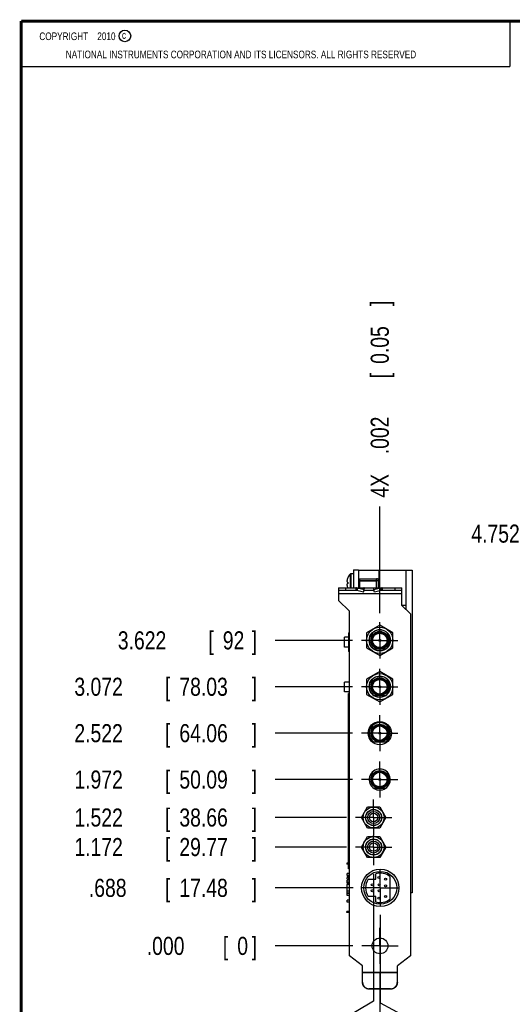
# Model space of a CAD drawing. Header units: inches. Extents: x 0.2 to 16.8, y 0.1 to 10.8.
# Tile 2 of 16: x 0.2 to 3.6, y 4 to 10.8. Entities that reach past the tile are written whole.
import ezdxf

# ---------------------------------------------------------------- set-up
doc = ezdxf.new("R2010")
doc.units = ezdxf.units.IN
doc.header["$LTSCALE"] = 0.935
doc.header["$MEASUREMENT"] = 0
doc.linetypes.add('CENTER', pattern=[0.6, 0.375, -0.075, 0.075, -0.075])
doc.layers.get('0').update_dxf_attribs({"linetype": 'CONTINUOUS'})
doc.layers.add('DEFAULT_1', color=7, linetype='CENTER')
doc.layers.add('DIMENSIONS', color=7, linetype='CONTINUOUS')
doc.styles.get("Standard").update_dxf_attribs({"font": 'txt', "width": 0.8})
doc.dimstyles.new('DIMSTYLE_1', dxfattribs={"dimtxt": 0.125, "dimasz": 0.18, "dimexe": 0.18, "dimexo": 0.0625, "dimgap": 0.09, "dimtad": 0, "dimtih": 1, "dimtoh": 1, "dimdec": 3, "dimlfac": 1.714286, "dimzin": 4, "dimdsep": 46, "dimtxsty": 'STANDARD', "dimblk": '_FILLED', "dimblk1": '_FILLED', "dimblk2": '_FILLED', "dimcen": 0.09, "dimadec": 0, "dimazin": 0, "dimtp": 0.01, "dimtm": 0.01, "dimtfac": 1, "dimtdec": 3, "dimtofl": 0, "dimtmove": 0, "dimatfit": 3, "dimldrblk": '_FILLED', "dimfxl": 1, "dimtolj": 1, "dimtzin": 4, "dimarcsym": 0})
doc.dimstyles.new('DIMSTYLE_2', dxfattribs={"dimtxt": 0.125, "dimasz": 0.18, "dimexe": 0.18, "dimexo": 0.0625, "dimgap": 0.09, "dimtad": 0, "dimtih": 1, "dimtoh": 1, "dimdec": 3, "dimlfac": 1.714286, "dimzin": 4, "dimdsep": 46, "dimtxsty": 'STANDARD', "dimblk": '_FILLED', "dimblk1": '_FILLED', "dimblk2": '_FILLED', "dimcen": 0.09, "dimadec": 0, "dimazin": 0, "dimtp": 0.01, "dimtm": 0.01, "dimtfac": 1, "dimtdec": 3, "dimtofl": 0, "dimtmove": 0, "dimatfit": 3, "dimldrblk": '_FILLED', "dimfxl": 1, "dimtolj": 1, "dimtzin": 4, "dimarcsym": 0})

# ---------------------------------------------------------------- blocks, each defined once
blk = doc.blocks.new('*D4')
at = {"layer": 'DIMENSIONS', "color": 2, "linetype": 'CONTINUOUS'}
blk.add_line((2.5424, 4.7651), (2.0049, 4.7651), dxfattribs=at)
at = {"layer": 'DIMENSIONS', "color": 2, "linetype": 'CONTINUOUS', "width": 0.8}
for s, p in [('[', (1.2424, 4.7026)), (']', (1.8424, 4.7026)), ('.688', (0.7174, 4.7026)), ('17.48', (1.3424, 4.7026))]:
    blk.add_text(s, height=0.125, dxfattribs=at).set_placement(p)
blk = doc.blocks.new('_FILLED')
at = {"color": 0, "linetype": 'BYBLOCK'}
blk.add_solid([(0, 0), (-1, 0.174), (-1, -0.174)], dxfattribs=at)
blk = doc.blocks.new('*D5')
at = {"layer": 'DIMENSIONS', "color": 2, "linetype": 'CONTINUOUS'}
blk.add_line((2.4963, 5.0474), (2.0049, 5.0474), dxfattribs=at)
at = {"layer": 'DIMENSIONS', "color": 2, "linetype": 'CONTINUOUS', "width": 0.8}
for s, p in [('1.172', (0.6174, 4.9849)), ('[', (1.2424, 4.9849)), ('29.77', (1.3424, 4.9849)), (']', (1.8424, 4.9849))]:
    blk.add_text(s, height=0.125, dxfattribs=at).set_placement(p)
blk = doc.blocks.new('*D6')
at = {"layer": 'DIMENSIONS', "color": 2, "linetype": 'CONTINUOUS'}
blk.add_line((2.4963, 5.2516), (2.0049, 5.2516), dxfattribs=at)
at = {"layer": 'DIMENSIONS', "color": 2, "linetype": 'CONTINUOUS', "width": 0.8}
for s, p in [('1.522', (0.6174, 5.1891)), ('[', (1.2424, 5.1891)), ('38.66', (1.3424, 5.1891)), (']', (1.8424, 5.1891))]:
    blk.add_text(s, height=0.125, dxfattribs=at).set_placement(p)
blk = doc.blocks.new('*D7')
at = {"layer": 'DIMENSIONS', "color": 2, "linetype": 'CONTINUOUS'}
blk.add_line((2.5389, 5.5141), (2.0049, 5.5141), dxfattribs=at)
at = {"layer": 'DIMENSIONS', "color": 2, "linetype": 'CONTINUOUS', "width": 0.8}
for s, p in [('[', (1.2424, 5.4516)), (']', (1.8424, 5.4516)), ('1.972', (0.6174, 5.4516)), ('50.09', (1.3424, 5.4516))]:
    blk.add_text(s, height=0.125, dxfattribs=at).set_placement(p)
blk = doc.blocks.new('*D8')
at = {"layer": 'DIMENSIONS', "color": 2, "linetype": 'CONTINUOUS'}
blk.add_line((2.5389, 5.8349), (2.0049, 5.8349), dxfattribs=at)
at = {"layer": 'DIMENSIONS', "color": 2, "linetype": 'CONTINUOUS', "width": 0.8}
for s, p in [('2.522', (0.6174, 5.7724)), ('[', (1.2424, 5.7724)), ('64.06', (1.3424, 5.7724)), (']', (1.8424, 5.7724))]:
    blk.add_text(s, height=0.125, dxfattribs=at).set_placement(p)
blk = doc.blocks.new('*D9')
at = {"layer": 'DIMENSIONS', "color": 2, "linetype": 'CONTINUOUS'}
blk.add_line((2.5389, 6.1558), (2.0049, 6.1558), dxfattribs=at)
at = {"layer": 'DIMENSIONS', "color": 2, "linetype": 'CONTINUOUS', "width": 0.8}
for s, p in [('3.072', (0.6174, 6.0933)), ('[', (1.2424, 6.0933)), ('78.03', (1.3424, 6.0933)), (']', (1.8424, 6.0933))]:
    blk.add_text(s, height=0.125, dxfattribs=at).set_placement(p)
blk = doc.blocks.new('*D10')
at = {"layer": 'DIMENSIONS', "color": 2, "linetype": 'CONTINUOUS'}
blk.add_line((2.5389, 6.4766), (2.0049, 6.4766), dxfattribs=at)
at = {"layer": 'DIMENSIONS', "color": 2, "linetype": 'CONTINUOUS', "width": 0.8}
for s, p in [('3.622', (0.9174, 6.4141)), ('[', (1.5424, 6.4141)), ('92', (1.6424, 6.4141)), (']', (1.8424, 6.4141))]:
    blk.add_text(s, height=0.125, dxfattribs=at).set_placement(p)
blk = doc.blocks.new('*D11')
at = {"layer": 'DIMENSIONS', "color": 2, "linetype": 'CONTINUOUS'}
blk.add_line((2.5401, 4.3638), (2.0049, 4.3638), dxfattribs=at)
at = {"layer": 'DIMENSIONS', "color": 2, "linetype": 'CONTINUOUS', "width": 0.8}
for s, p in [('.000', (1.1174, 4.3013)), ('[', (1.6424, 4.3013)), ('0', (1.7424, 4.3013)), (']', (1.8424, 4.3013))]:
    blk.add_text(s, height=0.125, dxfattribs=at).set_placement(p)
blk = doc.blocks.new('*D12')
at = {"layer": 'DIMENSIONS', "color": 2, "linetype": 'CONTINUOUS'}
for p, q in [((2.7299, 4.5775), (2.7299, 3.9698)), ((2.7299, 3.9698), (2.8998, 3.8777)), ((2.8998, 3.8777), (2.8998, 3.6276))]:
    blk.add_line(p, q, dxfattribs=at)
at = {"layer": 'DIMENSIONS', "color": 2, "linetype": 'CONTINUOUS', "width": 0.8}
for s, p in [(']', (2.9623, 3.4651)), ('0.1', (2.9623, 3.1651)), ('[', (2.9623, 3.0651)), ('.004', (2.9623, 2.5401))]:
    blk.add_text(s, height=0.125, rotation=90, dxfattribs=at).set_placement(p)
blk = doc.blocks.new('*D13')
at = {"layer": 'DIMENSIONS', "color": 2, "linetype": 'CONTINUOUS'}
for p, q in [((2.6839, 4.8599), (2.6839, 3.9819)), ((2.6839, 3.9819), (2.4311, 3.8308)), ((2.4311, 3.8308), (2.4311, 3.6276))]:
    blk.add_line(p, q, dxfattribs=at)
at = {"layer": 'DIMENSIONS', "color": 2, "linetype": 'CONTINUOUS', "width": 0.8}
for s, p in [(']', (2.4936, 3.4651)), ('1.91', (2.4936, 3.0651)), ('[', (2.4936, 2.9651)), ('.075', (2.4936, 2.4401)), ('2X -', (2.4936, 2.0401))]:
    blk.add_text(s, height=0.125, rotation=90, dxfattribs=at).set_placement(p)
blk = doc.blocks.new('*D14')
at = {"layer": 'DIMENSIONS', "color": 2, "linetype": 'CONTINUOUS'}
blk.add_line((2.7264, 6.6642), (2.7264, 7.4012), dxfattribs=at)
at = {"layer": 'DIMENSIONS', "color": 2, "linetype": 'CONTINUOUS', "width": 0.8}
for s, p in [(']', (2.7889, 8.7887)), ('0.05', (2.7889, 8.3887)), ('[', (2.7889, 8.2887)), ('.002', (2.7889, 7.7637)), ('4X ', (2.7889, 7.4637))]:
    blk.add_text(s, height=0.125, rotation=90, dxfattribs=at).set_placement(p)
blk = doc.blocks.new('*D15')
at = {"layer": 'DIMENSIONS', "color": 2, "linetype": 'CONTINUOUS'}
blk.add_line((2.7276, 4.1762), (2.7276, 3.6276), dxfattribs=at)
at = {"layer": 'DIMENSIONS', "color": 2, "linetype": 'CONTINUOUS', "width": 0.8}
for s, p in [(']', (2.7901, 3.4651)), ('0', (2.7901, 3.3651)), ('[', (2.7901, 3.2651)), ('.000', (2.7901, 2.7401))]:
    blk.add_text(s, height=0.125, rotation=90, dxfattribs=at).set_placement(p)
blk = doc.blocks.new('*D17')
at = {"layer": 'DIMENSIONS', "color": 2, "linetype": 'CONTINUOUS'}
for p, q in [((4.9715, 7.2149), (4.8461, 7.2149)), ((4.9715, 6.8389), (4.9715, 7.2149)), ((5.7716, 6.8389), (4.8465, 6.8389)), ((5.9774, 4.0666), (4.8465, 4.0666)), ((4.9715, 4.0666), (4.9715, 3.7066))]:
    blk.add_line(p, q, dxfattribs=at)
at = {"layer": 'DIMENSIONS', "color": 2, "linetype": 'CONTINUOUS', "xscale": 0.18, "yscale": 0.18, "zscale": 0.18}
for p, rotation in [((4.9715, 6.8389), 270), ((4.9715, 4.0666), 90)]:
    blk.add_blockref('_FILLED', p, dxfattribs=dict(at, rotation=rotation))
at = {"layer": 'DIMENSIONS', "color": 2, "linetype": 'CONTINUOUS', "width": 0.8}
for s, p in [('[', (3.9836, 7.1524)), (']', (4.6836, 7.1524)), ('4.752', (3.3586, 7.1524)), ('120.71', (4.0836, 7.1524))]:
    blk.add_text(s, height=0.125, dxfattribs=at).set_placement(p)

msp = doc.modelspace()

# ---------------------------------------------------------------- linework, layer by layer
at = {"color": 2, "linetype": 'CONTINUOUS'}
for p, q in [((0.25001, 10.7586), (3.62501, 10.7586)), ((0.25001, 10.7586), (0.25001, 10.4456)), ((3.62501, 10.7586), (3.62501, 10.4456)), ((0.25001, 10.4456), (3.62501, 10.4456))]:
    msp.add_line(p, q, dxfattribs=at)
at = {"color": 7, "linetype": 'CONTINUOUS'}
for p, q in [((2.54445, 6.96369), (2.54445, 6.83886)), ((2.54445, 6.96369), (2.58062, 6.96369)), ((2.58062, 6.96369), (2.58062, 6.83886)), ((2.58062, 6.96136), (2.94928, 6.96136)), ((2.72003, 6.96136), (2.72003, 6.83886)), ((2.90845, 6.68952), (2.90845, 6.96136)), ((2.94928, 6.96136), (2.94928, 4.73011)), ((2.50149, 6.8794), (2.50541, 6.8794)), ((2.54445, 6.93773), (2.52812, 6.93773)), ((2.58674, 6.90206), (2.58674, 6.88806)), ((2.58674, 6.90206), (2.70412, 6.90206)), ((2.58674, 6.88806), (2.70412, 6.88806)), ((2.58674, 6.88777), (2.58674, 6.83886)), ((2.71841, 6.88777), (2.58674, 6.88777)), ((2.71841, 6.83886), (2.71841, 6.88777)), ((2.44237, 6.83886), (2.44237, 6.75252)), ((2.44237, 6.83886), (2.87987, 6.83886)), ((2.5618, 6.82136), (2.44237, 6.82136)), ((2.50541, 6.86832), (2.50149, 6.86832)), ((2.5618, 6.83886), (2.5618, 6.82136)), ((2.57226, 6.83757), (2.56834, 6.82066)), ((2.61483, 6.80997), (2.56834, 6.82066)), ((2.61875, 6.82687), (2.57226, 6.83757)), ((2.61483, 6.80997), (2.61875, 6.82687)), ((2.68726, 6.82136), (2.61747, 6.82136)), ((2.61875, 6.82687), (2.61997, 6.83757)), ((2.68598, 6.82687), (2.68476, 6.83757)), ((2.73247, 6.83757), (2.68598, 6.82687)), ((2.6899, 6.80997), (2.68598, 6.82687)), ((2.7364, 6.82066), (2.6899, 6.80997)), ((2.73247, 6.83757), (2.7364, 6.82066)), ((2.74294, 6.83886), (2.74294, 6.82136)), ((2.87987, 6.82136), (2.74294, 6.82136)), ((2.87987, 6.71811), (2.87987, 6.83886)), ((2.51703, 6.67786), (2.44237, 6.75252)), ((2.51703, 4.29617), (2.51703, 6.67786)), ((2.87987, 6.71811), (2.9382, 6.65977)), ((2.90845, 6.71694), (2.88103, 6.71694)), ((2.9382, 6.65977), (2.9382, 4.29617)), ((2.72645, 6.58169), (2.63545, 6.52915)), ((2.81745, 6.52915), (2.72645, 6.58169)), ((2.48329, 6.42933), (2.48329, 6.49822)), ((2.51, 6.49822), (2.48329, 6.49822)), ((2.51, 6.52578), (2.51184, 6.52762)), ((2.51, 6.52578), (2.51, 6.40177)), ((2.51184, 6.52762), (2.51184, 6.39993)), ((2.51184, 6.52762), (2.51703, 6.52762)), ((2.63545, 6.52915), (2.63545, 6.42407)), ((2.81745, 6.42407), (2.81745, 6.52915)), ((2.51, 6.42933), (2.48329, 6.42933)), ((2.51, 6.40177), (2.51184, 6.39993)), ((2.63545, 6.42407), (2.72645, 6.37153)), ((2.76479, 6.41459), (2.68811, 6.41459)), ((2.72645, 6.37153), (2.81745, 6.42407)), ((2.51184, 6.39993), (2.51703, 6.39993)), ((2.72645, 6.26085), (2.63545, 6.20831)), ((2.63545, 6.20831), (2.63545, 6.10324)), ((2.81745, 6.20831), (2.72645, 6.26085)), ((2.81745, 6.10324), (2.81745, 6.20831)), ((2.48329, 6.11958), (2.48329, 6.18847)), ((2.51703, 6.18847), (2.48329, 6.18847)), ((2.51703, 6.11958), (2.48329, 6.11958)), ((2.51, 4.9353), (2.51, 6.10911)), ((2.51703, 6.10911), (2.51, 6.10911)), ((2.63545, 6.10324), (2.72645, 6.0507)), ((2.76479, 6.09375), (2.68811, 6.09375)), ((2.72645, 6.0507), (2.81745, 6.10324)), ((2.76479, 5.77292), (2.68811, 5.77292)), ((2.76479, 5.45209), (2.68811, 5.45209)), ((2.51703, 5.32161), (2.51645, 5.32161)), ((2.51645, 5.29827), (2.51645, 5.32161)), ((2.59967, 5.25161), (2.64177, 5.32452)), ((2.64177, 5.32452), (2.72596, 5.32452)), ((2.72596, 5.32452), (2.76806, 5.25161)), ((2.51703, 5.29827), (2.51645, 5.29827)), ((2.64177, 5.17869), (2.59967, 5.25161)), ((2.76806, 5.25161), (2.72596, 5.17869)), ((2.51703, 5.20494), (2.51645, 5.20494)), ((2.51645, 5.18161), (2.51645, 5.20494)), ((2.51703, 5.18161), (2.51645, 5.18161)), ((2.72596, 5.17869), (2.64177, 5.17869)), ((2.51703, 5.11744), (2.51645, 5.11744)), ((2.51645, 5.09411), (2.51645, 5.11744)), ((2.59967, 5.04744), (2.64177, 5.12036)), ((2.64177, 5.12036), (2.72596, 5.12036)), ((2.72596, 5.12036), (2.76806, 5.04744)), ((2.51703, 5.09411), (2.51645, 5.09411)), ((2.64177, 4.97452), (2.59967, 5.04744)), ((2.76806, 5.04744), (2.72596, 4.97452)), ((2.51703, 5.00077), (2.51645, 5.00077)), ((2.51645, 4.97744), (2.51645, 5.00077)), ((2.51703, 4.97744), (2.51645, 4.97744)), ((2.72596, 4.97452), (2.64177, 4.97452)), ((2.51703, 4.9353), (2.49943, 4.9353)), ((2.49943, 4.9353), (2.49943, 4.928)), ((2.51703, 4.928), (2.49943, 4.928)), ((2.51, 4.89651), (2.51, 4.928)), ((2.51703, 4.86457), (2.50012, 4.86457)), ((2.50012, 4.84998), (2.50012, 4.86457)), ((2.51703, 4.84998), (2.50012, 4.84998)), ((2.51703, 4.89651), (2.51, 4.89651)), ((2.51, 4.84998), (2.51, 4.81848)), ((2.51184, 4.84998), (2.51184, 4.81848)), ((2.7002, 4.8249), (2.7002, 4.86305)), ((2.79645, 4.84285), (2.79645, 4.68795)), ((2.51703, 4.81848), (2.50012, 4.81848)), ((2.50012, 4.8039), (2.50012, 4.81848)), ((2.51703, 4.8039), (2.50012, 4.8039)), ((2.51703, 4.78902), (2.50012, 4.78902)), ((2.50012, 4.72836), (2.50012, 4.78902)), ((2.51703, 4.78844), (2.50012, 4.78844)), ((2.50149, 4.82315), (2.50541, 4.82315)), ((2.51, 4.8039), (2.51, 4.78902)), ((2.51184, 4.8039), (2.51184, 4.78902)), ((2.647, 4.8249), (2.7002, 4.8249)), ((2.51703, 4.74236), (2.50012, 4.74236)), ((2.51703, 4.72836), (2.50012, 4.72836)), ((2.51703, 4.7269), (2.50012, 4.7269)), ((2.50012, 4.71232), (2.50012, 4.7269)), ((2.51703, 4.71232), (2.50012, 4.71232)), ((2.7002, 4.7059), (2.647, 4.7059)), ((2.7002, 4.66775), (2.7002, 4.7059)), ((2.94928, 4.73011), (2.9382, 4.73011)), ((2.51703, 4.68082), (2.50012, 4.68082)), ((2.50012, 4.66623), (2.50012, 4.68082)), ((2.51703, 4.66623), (2.50012, 4.66623)), ((2.51703, 4.6028), (2.49943, 4.6028)), ((2.49943, 4.5955), (2.49943, 4.6028)), ((2.51703, 4.5955), (2.49943, 4.5955)), ((2.60745, 4.22552), (2.51703, 4.29617)), ((2.9382, 4.29617), (2.84778, 4.22552)), ((2.60745, 4.11158), (2.60745, 4.22552)), ((2.84778, 4.11158), (2.84778, 4.22552)), ((2.80112, 4.06661), (2.65412, 4.06661)), ((2.80112, 4.06509), (2.65412, 4.06509))]:
    msp.add_line(p, q, dxfattribs=at)
at = {"color": 9, "linetype": 'CONTINUOUS'}
for p, q in [((2.52405, 6.83886), (2.52405, 6.93608)), ((2.52812, 6.83886), (2.52812, 6.93773)), ((2.58062, 6.90302), (2.72003, 6.90302)), ((2.70412, 6.88806), (2.70412, 6.90206)), ((2.70412, 6.83886), (2.70412, 6.88777)), ((2.48903, 6.83886), (2.48903, 6.82136)), ((2.57226, 6.83757), (2.61997, 6.83757)), ((2.73247, 6.83757), (2.68476, 6.83757)), ((2.8332, 6.82136), (2.8332, 6.83886)), ((2.87987, 6.79802), (2.44237, 6.79802)), ((2.60745, 4.18236), (2.84778, 4.18236)), ((2.60745, 4.18058), (2.84778, 4.18058)), ((2.65412, 4.06661), (2.65412, 4.06509)), ((2.80112, 4.06661), (2.80112, 4.06509))]:
    msp.add_line(p, q, dxfattribs=at)
at = {"color": 7, "linetype": 'CONTINUOUS', "const_width": 0.02}
for points in [[(0.25, 10.75859), (0.25, 0.25859)], [(16.75, 10.75859), (0.25, 10.75859)]]:
    msp.add_lwpolyline(points, dxfattribs=at)
at = {"color": 2, "linetype": 'CONTINUOUS'}
msp.add_circle((0.96593, 10.65619), 0.04027, dxfattribs=at)
at = {"color": 7, "linetype": 'CONTINUOUS'}
for centre, radius in [((2.72645, 6.47661), 0.09071), ((2.72645, 6.47661), 0.0735), ((2.72645, 6.47661), 0.06183), ((2.72645, 6.47661), 0.0525), ((2.72645, 6.47661), 0.007), ((2.72645, 6.47661), 0.00583), ((2.72645, 6.15577), 0.09071), ((2.72645, 6.15577), 0.0735), ((2.72645, 6.15577), 0.06183), ((2.72645, 6.15577), 0.0525), ((2.72645, 6.15577), 0.007), ((2.72645, 6.15577), 0.00583), ((2.72645, 5.83494), 0.08021), ((2.72645, 5.83494), 0.06183), ((2.72645, 5.83494), 0.0525), ((2.72645, 5.83494), 0.007), ((2.72645, 5.83494), 0.00583), ((2.72645, 5.51411), 0.06183), ((2.72645, 5.51411), 0.0525), ((2.72645, 5.51411), 0.007), ((2.72645, 5.51411), 0.00583), ((2.68387, 5.25161), 0.07233), ((2.68387, 5.25161), 0.05542), ((2.68387, 5.25161), 0.05425), ((2.68387, 5.25161), 0.04171), ((2.68387, 5.25161), 0.02917), ((2.68387, 5.04744), 0.07233), ((2.68387, 5.04744), 0.05542), ((2.68387, 5.04744), 0.05425), ((2.68387, 5.04744), 0.04171), ((2.68387, 5.04744), 0.02917), ((2.72995, 4.76511), 0.12921), ((2.72995, 4.7654), 0.11375), ((2.72062, 4.83657), 0.00729), ((2.67512, 4.78552), 0.00729), ((2.72266, 4.78552), 0.00729), ((2.7667, 4.82519), 0.00729), ((2.7667, 4.7794), 0.00729), ((2.67512, 4.74527), 0.00729), ((2.72062, 4.69423), 0.00729), ((2.72266, 4.74527), 0.00729), ((2.7667, 4.70561), 0.00729), ((2.72762, 4.36377), 0.05454)]:
    msp.add_circle(centre, radius, dxfattribs=at)
at = {"color": 9, "linetype": 'CONTINUOUS'}
for centre, radius in [((2.72645, 6.47661), 0.0595), ((2.72645, 6.47661), 0.05483), ((2.72645, 6.47661), 0.05017), ((2.72645, 6.15577), 0.0595), ((2.72645, 6.15577), 0.05483), ((2.72645, 6.15577), 0.05017), ((2.72645, 5.83494), 0.0595), ((2.72645, 5.83494), 0.05483), ((2.72645, 5.83494), 0.05017), ((2.72645, 5.51411), 0.0595), ((2.72645, 5.51411), 0.05483), ((2.72645, 5.51411), 0.05017)]:
    msp.add_circle(centre, radius, dxfattribs=at)
at = {"color": 7, "linetype": 'CONTINUOUS'}
for centre, radius, start, end in [((2.58462, 6.87386), 0.08666, 156.070796, 163.577367), ((2.58462, 6.87386), 0.08684, 134.229757, 155.808942), ((2.52812, 6.9319), 0.00583, 90, 134.229757), ((2.70412, 6.88777), 0.01429, 0, 90), ((2.70412, 6.88777), 0.000292, 0, 90), ((2.58462, 6.87386), 0.08666, 196.422633, 203.820422), ((2.72645, 6.47661), 0.07292, 301.723034, 238.276966), ((2.72645, 6.15577), 0.07292, 301.723034, 238.276966), ((2.72645, 5.83494), 0.07292, 301.723034, 238.276966), ((2.72645, 5.51411), 0.07292, 301.723034, 238.276966), ((2.72645, 5.51411), 0.07292, 238.286255, 301.713745), ((2.58462, 4.81761), 0.08666, 158.064052, 163.577367), ((2.58462, 4.81761), 0.08684, 141.111876, 147.262953), ((2.72995, 4.7654), 0.10208, 49.350603, 106.943502), ((2.58462, 4.81761), 0.08666, 196.422633, 199.247289), ((2.72995, 4.7654), 0.10208, 144.348249, 215.651751), ((2.72995, 4.7654), 0.10208, 253.056498, 310.649397)]:
    msp.add_arc(centre, radius, start, end, dxfattribs=at)
for points, knots in [([(2.50149, 6.89836), (2.50143, 6.89809), (2.5013, 6.89757), (2.50111, 6.89679), (2.50095, 6.89605), (2.50079, 6.89533), (2.50065, 6.89463), (2.50052, 6.89394), (2.50041, 6.89328), (2.5003, 6.89262), (2.5002, 6.89198), (2.5001, 6.89134), (2.50002, 6.89071), (2.49994, 6.89009), (2.49986, 6.88946), (2.4998, 6.88884), (2.49974, 6.88822), (2.49968, 6.88759), (2.49964, 6.88697), (2.49961, 6.88655), (2.4996, 6.88634)], [0, 0, 0, 0, 0.0679763, 0.1331139, 0.1957134, 0.2560776, 0.3145131, 0.3713214, 0.426791, 0.4811438, 0.5345803, 0.5872838, 0.6394248, 0.6911651, 0.7426441, 0.793997, 0.8453203, 0.8967025, 0.9482339, 1, 1, 1, 1]), ([(2.4996, 6.88634), (2.49961, 6.88621), (2.49964, 6.88595), (2.49969, 6.88555), (2.49975, 6.88516), (2.49982, 6.88478), (2.49989, 6.88439), (2.49997, 6.884), (2.50006, 6.88362), (2.50016, 6.88323), (2.50026, 6.88283), (2.50037, 6.88244), (2.5005, 6.88203), (2.50063, 6.88162), (2.50077, 6.8812), (2.50093, 6.88077), (2.5011, 6.88033), (2.50129, 6.87987), (2.50142, 6.87956), (2.50149, 6.8794)], [0, 0, 0, 0, 0.0549793, 0.1096204, 0.164059, 0.2184223, 0.2728515, 0.3274892, 0.3824692, 0.4379413, 0.494114, 0.5512015, 0.6094198, 0.6690503, 0.7304173, 0.7938481, 0.8596861, 0.9282842, 1, 1, 1, 1]), ([(2.50556, 6.90936), (2.50554, 6.90937), (2.5055, 6.90939), (2.50545, 6.90942), (2.50543, 6.90943), (2.5054, 6.90944), (2.50543, 6.90943), (2.50545, 6.90942), (2.5055, 6.90939), (2.50554, 6.90937), (2.50556, 6.90936)], [0, 0, 0, 0, 0.218597, 0.3748871, 0.4687128, 0.5, 0.5312872, 0.6251129, 0.781403, 1, 1, 1, 1]), ([(2.50556, 6.90936), (2.50554, 6.90932), (2.50551, 6.90924), (2.50546, 6.90912), (2.50542, 6.90905), (2.50541, 6.90901)], [0, 0, 0, 0, 0.33333, 0.6666634, 1, 1, 1, 1]), ([(2.50541, 6.8794), (2.50542, 6.8794), (2.50546, 6.8794), (2.50551, 6.87939), (2.50554, 6.87939), (2.50556, 6.87939)], [0, 0, 0, 0, 0.3322402, 0.6655737, 1, 1, 1, 1]), ([(2.50556, 6.87939), (2.50554, 6.87893), (2.50549, 6.87801), (2.50544, 6.87662), (2.50541, 6.87524), (2.50541, 6.87432), (2.50541, 6.87386)], [0, 0, 0, 0, 0.2497883, 0.4997489, 0.749835, 1, 1, 1, 1]), ([(2.50149, 6.86832), (2.50143, 6.86816), (2.5013, 6.86786), (2.50111, 6.86742), (2.50095, 6.86699), (2.50079, 6.86657), (2.50065, 6.86617), (2.50053, 6.86577), (2.50041, 6.86539), (2.5003, 6.86501), (2.5002, 6.86464), (2.5001, 6.86427), (2.50002, 6.86391), (2.49994, 6.86354), (2.49987, 6.86318), (2.4998, 6.86282), (2.49974, 6.86246), (2.49968, 6.8621), (2.49964, 6.86174), (2.49961, 6.8615), (2.4996, 6.86138)], [0, 0, 0, 0, 0.0697126, 0.1362643, 0.1999929, 0.2612311, 0.3203044, 0.3775216, 0.4331885, 0.4875858, 0.5409184, 0.5933784, 0.6451604, 0.6964261, 0.747295, 0.7978895, 0.8483384, 0.8987626, 0.9492761, 1, 1, 1, 1]), ([(2.4996, 6.86138), (2.49961, 6.86116), (2.49964, 6.86074), (2.49969, 6.8601), (2.49974, 6.85947), (2.4998, 6.85884), (2.49987, 6.85821), (2.49994, 6.85759), (2.50002, 6.85696), (2.50011, 6.85632), (2.5002, 6.85568), (2.5003, 6.85504), (2.50041, 6.85439), (2.50053, 6.85372), (2.50066, 6.85304), (2.5008, 6.85235), (2.50095, 6.85164), (2.50112, 6.8509), (2.5013, 6.85014), (2.50143, 6.84962), (2.50149, 6.84936)], [0, 0, 0, 0, 0.0525446, 0.104788, 0.1568117, 0.2087024, 0.2605444, 0.3124324, 0.3644985, 0.4168781, 0.4697288, 0.5232144, 0.5775119, 0.6328114, 0.6893272, 0.7473341, 0.8071173, 0.8689659, 0.9331657, 1, 1, 1, 1]), ([(2.50541, 6.87386), (2.50541, 6.8734), (2.50541, 6.87247), (2.50544, 6.87109), (2.50549, 6.86971), (2.50554, 6.86879), (2.50556, 6.86833)], [0, 0, 0, 0, 0.2501708, 0.5002603, 0.7502198, 1, 1, 1, 1]), ([(2.50556, 6.86833), (2.50554, 6.86833), (2.50551, 6.86833), (2.50546, 6.86832), (2.50542, 6.86832), (2.50541, 6.86832)], [0, 0, 0, 0, 0.3344263, 0.6677598, 1, 1, 1, 1]), ([(2.57226, 6.83757), (2.57183, 6.83767), (2.57097, 6.83787), (2.56968, 6.83814), (2.56837, 6.83836), (2.56706, 6.83854), (2.56575, 6.83868), (2.56443, 6.83878), (2.56312, 6.83884), (2.56224, 6.83886), (2.5618, 6.83886)], [0, 0, 0, 0, 0.1251469, 0.2502542, 0.3752795, 0.500284, 0.6252525, 0.7501701, 0.8750994, 1, 1, 1, 1]), ([(2.56834, 6.82066), (2.56798, 6.82074), (2.56726, 6.82088), (2.56618, 6.82105), (2.56509, 6.82119), (2.56399, 6.82129), (2.56289, 6.82134), (2.56216, 6.82136), (2.5618, 6.82136)], [0, 0, 0, 0, 0.1665287, 0.3331342, 0.4997997, 0.6665091, 0.8332474, 1, 1, 1, 1]), ([(2.61997, 6.83757), (2.61984, 6.8377), (2.61958, 6.83796), (2.61915, 6.83829), (2.61872, 6.83854), (2.61827, 6.83872), (2.61782, 6.83883), (2.61752, 6.83886), (2.61737, 6.83886)], [0, 0, 0, 0, 0.1898104, 0.367714, 0.5354277, 0.6950335, 0.8489752, 1, 1, 1, 1]), ([(2.68476, 6.83757), (2.68489, 6.8377), (2.68515, 6.83796), (2.68558, 6.83829), (2.68601, 6.83854), (2.68646, 6.83872), (2.68691, 6.83883), (2.68722, 6.83886), (2.68737, 6.83886)], [0, 0, 0, 0, 0.1898104, 0.367714, 0.5354277, 0.6950335, 0.8489752, 1, 1, 1, 1]), ([(2.74294, 6.83886), (2.7425, 6.83886), (2.74162, 6.83884), (2.7403, 6.83878), (2.73898, 6.83868), (2.73767, 6.83854), (2.73636, 6.83836), (2.73506, 6.83814), (2.73376, 6.83787), (2.7329, 6.83767), (2.73247, 6.83757)], [0, 0, 0, 0, 0.1249006, 0.2498299, 0.3747475, 0.499716, 0.6247205, 0.7497458, 0.8748531, 1, 1, 1, 1]), ([(2.74294, 6.82136), (2.74257, 6.82136), (2.74184, 6.82134), (2.74074, 6.82129), (2.73965, 6.82119), (2.73856, 6.82105), (2.73747, 6.82088), (2.73675, 6.82074), (2.7364, 6.82066)], [0, 0, 0, 0, 0.1667526, 0.3334909, 0.5002003, 0.6668658, 0.8334713, 1, 1, 1, 1]), ([(2.50149, 4.84211), (2.50143, 4.84184), (2.5013, 4.84132), (2.50111, 4.84054), (2.50095, 4.8398), (2.50079, 4.83908), (2.50065, 4.83838), (2.50052, 4.83769), (2.50041, 4.83703), (2.5003, 4.83637), (2.5002, 4.83573), (2.5001, 4.83509), (2.50002, 4.83446), (2.49994, 4.83384), (2.49986, 4.83321), (2.4998, 4.83259), (2.49974, 4.83197), (2.49968, 4.83134), (2.49964, 4.83072), (2.49961, 4.8303), (2.4996, 4.83009)], [0, 0, 0, 0, 0.0679763, 0.1331139, 0.1957134, 0.2560776, 0.3145131, 0.3713214, 0.426791, 0.4811438, 0.5345803, 0.5872838, 0.6394248, 0.6911651, 0.7426441, 0.793997, 0.8453203, 0.8967025, 0.9482339, 1, 1, 1, 1]), ([(2.4996, 4.83009), (2.49961, 4.82996), (2.49964, 4.8297), (2.49969, 4.8293), (2.49975, 4.82891), (2.49982, 4.82853), (2.49989, 4.82814), (2.49997, 4.82775), (2.50006, 4.82737), (2.50016, 4.82698), (2.50026, 4.82658), (2.50037, 4.82619), (2.5005, 4.82578), (2.50063, 4.82537), (2.50077, 4.82495), (2.50093, 4.82452), (2.5011, 4.82408), (2.50129, 4.82362), (2.50142, 4.82331), (2.50149, 4.82315)], [0, 0, 0, 0, 0.0549793, 0.1096204, 0.164059, 0.2184223, 0.2728515, 0.3274892, 0.3824692, 0.4379413, 0.494114, 0.5512015, 0.6094198, 0.6690503, 0.7304173, 0.7938481, 0.8596861, 0.9282842, 1, 1, 1, 1]), ([(2.50012, 4.80806), (2.50011, 4.80805), (2.50008, 4.80791), (2.50002, 4.80766), (2.49994, 4.80729), (2.49987, 4.80693), (2.4998, 4.80657), (2.49974, 4.80621), (2.49968, 4.80585), (2.49964, 4.80549), (2.49961, 4.80525), (2.4996, 4.80513)], [0, 0, 0, 0, 0.0160508, 0.1413536, 0.2654072, 0.3885006, 0.51093, 0.6330069, 0.7550243, 0.8772575, 1, 1, 1, 1]), ([(2.4996, 4.80513), (2.49961, 4.80491), (2.49964, 4.80449), (2.49969, 4.80385), (2.49974, 4.80322), (2.4998, 4.80259), (2.49987, 4.80196), (2.49994, 4.80134), (2.50002, 4.80071), (2.50011, 4.80007), (2.5002, 4.79943), (2.5003, 4.79879), (2.50041, 4.79814), (2.50053, 4.79747), (2.50066, 4.79679), (2.5008, 4.7961), (2.50095, 4.79539), (2.50112, 4.79465), (2.5013, 4.79389), (2.50143, 4.79337), (2.50149, 4.79311)], [0, 0, 0, 0, 0.0525446, 0.104788, 0.1568117, 0.2087024, 0.2605444, 0.3124324, 0.3644985, 0.4168781, 0.4697288, 0.5232144, 0.5775119, 0.6328114, 0.6893272, 0.7473341, 0.8071173, 0.8689659, 0.9331657, 1, 1, 1, 1]), ([(2.50541, 4.82315), (2.50542, 4.82315), (2.50546, 4.82315), (2.50551, 4.82314), (2.50554, 4.82314), (2.50556, 4.82314)], [0, 0, 0, 0, 0.3322402, 0.6655737, 1, 1, 1, 1]), ([(2.50556, 4.82314), (2.50554, 4.82268), (2.50549, 4.82176), (2.50544, 4.82037), (2.50542, 4.81928), (2.50541, 4.81865), (2.50541, 4.81848)], [0, 0, 0, 0, 0.2967319, 0.5936685, 0.8907542, 1, 1, 1, 1]), ([(2.60745, 4.1131), (2.60745, 4.11259), (2.60747, 4.11155), (2.60754, 4.11), (2.60767, 4.10845), (2.60786, 4.10691), (2.60809, 4.10537), (2.60838, 4.10384), (2.60871, 4.10232), (2.6091, 4.10082), (2.60954, 4.09933), (2.61002, 4.09785), (2.61056, 4.09639), (2.61114, 4.09495), (2.61178, 4.09353), (2.61246, 4.09213), (2.61318, 4.09076), (2.61396, 4.08941), (2.61477, 4.08808), (2.61563, 4.08679), (2.61654, 4.08552), (2.61748, 4.08429), (2.61847, 4.08308), (2.6195, 4.08191), (2.62056, 4.08078), (2.62167, 4.07968), (2.62281, 4.07862), (2.62398, 4.0776), (2.62519, 4.07661), (2.62643, 4.07567), (2.6277, 4.07477), (2.629, 4.07391), (2.63033, 4.0731), (2.63168, 4.07233), (2.63306, 4.0716), (2.63447, 4.07093), (2.63589, 4.0703), (2.63734, 4.06971), (2.6388, 4.06918), (2.64029, 4.06869), (2.64178, 4.06826), (2.6433, 4.06787), (2.64482, 4.06754), (2.64635, 4.06725), (2.64789, 4.06702), (2.64944, 4.06684), (2.651, 4.06671), (2.65256, 4.06663), (2.6536, 4.06661), (2.65412, 4.06661)], [0, 0, 0, 0, 0.0212304, 0.0424723, 0.0637139, 0.0849438, 0.1061778, 0.1274226, 0.1486667, 0.1698992, 0.1911397, 0.2123908, 0.2336409, 0.2548797, 0.2761277, 0.2973865, 0.3186443, 0.3398912, 0.3611483, 0.3824158, 0.4036817, 0.4249379, 0.4462067, 0.4674847, 0.4887601, 0.5100268, 0.5313076, 0.5525965, 0.5738814, 0.595159, 0.6164515, 0.6377507, 0.6590444, 0.6803326, 0.7016363, 0.7229454, 0.7442478, 0.7655449, 0.7868569, 0.8081734, 0.8294822, 0.8507859, 0.8721035, 0.8934241, 0.9147356, 0.9360443, 0.9573659, 0.9786885, 1, 1, 1, 1]), ([(2.65412, 4.06509), (2.6536, 4.06509), (2.65256, 4.06511), (2.651, 4.06518), (2.64944, 4.06531), (2.64789, 4.0655), (2.64635, 4.06573), (2.64482, 4.06601), (2.6433, 4.06635), (2.64178, 4.06673), (2.64029, 4.06717), (2.6388, 4.06765), (2.63734, 4.06819), (2.63589, 4.06877), (2.63447, 4.0694), (2.63306, 4.07008), (2.63168, 4.0708), (2.63033, 4.07157), (2.629, 4.07239), (2.6277, 4.07324), (2.62643, 4.07414), (2.62519, 4.07509), (2.62398, 4.07607), (2.62281, 4.07709), (2.62167, 4.07816), (2.62056, 4.07925), (2.6195, 4.08039), (2.61847, 4.08156), (2.61748, 4.08276), (2.61654, 4.084), (2.61563, 4.08526), (2.61477, 4.08656), (2.61396, 4.08788), (2.61318, 4.08923), (2.61246, 4.09061), (2.61178, 4.09201), (2.61114, 4.09343), (2.61056, 4.09487), (2.61002, 4.09633), (2.60954, 4.0978), (2.6091, 4.09929), (2.60871, 4.1008), (2.60838, 4.10232), (2.60809, 4.10385), (2.60786, 4.10538), (2.60767, 4.10692), (2.60754, 4.10847), (2.60747, 4.11003), (2.60745, 4.11106), (2.60745, 4.11158)], [0, 0, 0, 0, 0.0213115, 0.0426341, 0.0639557, 0.0852644, 0.1065759, 0.1278965, 0.1492141, 0.1705178, 0.1918266, 0.2131431, 0.2344551, 0.2557522, 0.2770546, 0.2983637, 0.3196674, 0.3409556, 0.3622493, 0.3835485, 0.404841, 0.4261186, 0.4474035, 0.4686924, 0.4899732, 0.5112399, 0.5325153, 0.5537933, 0.5750621, 0.5963183, 0.6175842, 0.6388517, 0.6601088, 0.6813557, 0.7026135, 0.7238723, 0.7451203, 0.7663591, 0.7876092, 0.8088603, 0.8301008, 0.8513333, 0.8725774, 0.8938222, 0.9150562, 0.9362861, 0.9575277, 0.9787696, 1, 1, 1, 1]), ([(2.84778, 4.11158), (2.84778, 4.11106), (2.84776, 4.11003), (2.84769, 4.10847), (2.84756, 4.10692), (2.84737, 4.10538), (2.84714, 4.10385), (2.84686, 4.10232), (2.84652, 4.1008), (2.84613, 4.09929), (2.8457, 4.0978), (2.84521, 4.09633), (2.84467, 4.09487), (2.84409, 4.09343), (2.84345, 4.09201), (2.84277, 4.09061), (2.84205, 4.08923), (2.84128, 4.08788), (2.84046, 4.08656), (2.8396, 4.08526), (2.83869, 4.084), (2.83775, 4.08276), (2.83676, 4.08156), (2.83573, 4.08039), (2.83467, 4.07925), (2.83356, 4.07816), (2.83242, 4.07709), (2.83125, 4.07607), (2.83004, 4.07509), (2.8288, 4.07414), (2.82753, 4.07324), (2.82623, 4.07239), (2.8249, 4.07157), (2.82355, 4.0708), (2.82217, 4.07008), (2.82076, 4.0694), (2.81934, 4.06877), (2.81789, 4.06819), (2.81643, 4.06765), (2.81494, 4.06717), (2.81345, 4.06673), (2.81194, 4.06635), (2.81041, 4.06601), (2.80888, 4.06573), (2.80734, 4.0655), (2.80579, 4.06531), (2.80423, 4.06518), (2.80268, 4.06511), (2.80164, 4.06509), (2.80112, 4.06509)], [0, 0, 0, 0, 0.0212304, 0.0424723, 0.0637139, 0.0849438, 0.1061778, 0.1274226, 0.1486667, 0.1698992, 0.1911397, 0.2123908, 0.2336409, 0.2548797, 0.2761277, 0.2973865, 0.3186443, 0.3398912, 0.3611483, 0.3824158, 0.4036817, 0.4249379, 0.4462067, 0.4674847, 0.4887601, 0.5100268, 0.5313076, 0.5525965, 0.5738814, 0.595159, 0.6164515, 0.6377507, 0.6590444, 0.6803326, 0.7016363, 0.7229454, 0.7442478, 0.7655449, 0.7868569, 0.8081734, 0.8294822, 0.8507859, 0.8721035, 0.8934241, 0.9147356, 0.9360443, 0.9573659, 0.9786885, 1, 1, 1, 1]), ([(2.80112, 4.06661), (2.80164, 4.06661), (2.80268, 4.06663), (2.80423, 4.06671), (2.80579, 4.06684), (2.80734, 4.06702), (2.80888, 4.06725), (2.81041, 4.06754), (2.81194, 4.06787), (2.81345, 4.06826), (2.81494, 4.06869), (2.81643, 4.06918), (2.81789, 4.06971), (2.81934, 4.0703), (2.82076, 4.07093), (2.82217, 4.0716), (2.82355, 4.07233), (2.8249, 4.0731), (2.82623, 4.07391), (2.82753, 4.07477), (2.8288, 4.07567), (2.83004, 4.07661), (2.83125, 4.0776), (2.83242, 4.07862), (2.83356, 4.07968), (2.83467, 4.08078), (2.83573, 4.08191), (2.83676, 4.08308), (2.83775, 4.08429), (2.83869, 4.08552), (2.8396, 4.08679), (2.84046, 4.08808), (2.84128, 4.08941), (2.84205, 4.09076), (2.84277, 4.09213), (2.84345, 4.09353), (2.84409, 4.09495), (2.84467, 4.09639), (2.84521, 4.09785), (2.8457, 4.09933), (2.84613, 4.10082), (2.84652, 4.10232), (2.84686, 4.10384), (2.84714, 4.10537), (2.84737, 4.10691), (2.84756, 4.10845), (2.84769, 4.11), (2.84774, 4.11103), (2.84776, 4.11155)], [0, 0, 0, 0, 0.0217738, 0.0435588, 0.0653429, 0.0871139, 0.1088876, 0.1306707, 0.1524507, 0.1742164, 0.1959875, 0.2177664, 0.2395407, 0.2612997, 0.2830642, 0.3048355, 0.3266013, 0.3483513, 0.3701069, 0.391868, 0.4136224, 0.4353615, 0.4571082, 0.4788588, 0.5006012, 0.5223292, 0.5440661, 0.5658056, 0.5875357, 0.609253, 0.6309802, 0.652709, 0.6744272, 0.696135, 0.7178539, 0.7395738, 0.7612827, 0.7829821, 0.8046932, 0.8264053, 0.8481065, 0.8697996, 0.8915044, 0.9132101, 0.9349047, 0.9565951, 0.9782974, 1, 1, 1, 1])]:
    msp.add_open_spline(points, degree=3, knots=knots, dxfattribs=at)
for points in [[(2.84776, 4.11158), (2.84777, 4.11209), (2.84778, 4.1126), (2.84778, 4.1131)], [(2.84776, 4.11155), (2.84776, 4.11156), (2.84776, 4.11157), (2.84776, 4.11158)]]:
    msp.add_open_spline(points, degree=3, dxfattribs=at)
at = {"layer": 'DEFAULT_1', "color": 7, "linetype": 'CENTER'}
for p, q in [((2.72645, 6.47661), (2.72645, 6.60167)), ((2.72645, 6.47661), (2.60139, 6.47661)), ((2.72645, 6.47661), (2.72645, 6.35155)), ((2.72645, 6.47661), (2.85151, 6.47661)), ((2.72645, 6.15577), (2.72645, 6.28083)), ((2.72645, 6.15577), (2.60139, 6.15577)), ((2.72645, 6.15577), (2.72645, 6.03072)), ((2.72645, 6.15577), (2.85151, 6.15577)), ((2.72645, 5.83494), (2.72645, 5.96)), ((2.72645, 5.83494), (2.60139, 5.83494)), ((2.72645, 5.83494), (2.72645, 5.70988)), ((2.72645, 5.83494), (2.85151, 5.83494)), ((2.72645, 5.51411), (2.72645, 5.63917)), ((2.72645, 5.51411), (2.60139, 5.51411)), ((2.72645, 5.51411), (2.85151, 5.51411)), ((2.72645, 5.51411), (2.72645, 5.38905)), ((2.68387, 5.25161), (2.68387, 5.37667)), ((2.68387, 5.25161), (2.55881, 5.25161)), ((2.68387, 5.25161), (2.80892, 5.25161)), ((2.68387, 5.25161), (2.68387, 5.12655)), ((2.68387, 5.04744), (2.68387, 5.12655)), ((2.68387, 5.04744), (2.55881, 5.04744)), ((2.68387, 5.04744), (2.80892, 5.04744)), ((2.68387, 5.04744), (2.68387, 4.92238)), ((2.72995, 4.76511), (2.72995, 4.89017)), ((2.72995, 4.76511), (2.60489, 4.76511)), ((2.72995, 4.76511), (2.85501, 4.76511)), ((2.72995, 4.76511), (2.72995, 4.64005)), ((2.72762, 4.36377), (2.72762, 4.48883)), ((2.72762, 4.36377), (2.60256, 4.36377)), ((2.72762, 4.36377), (2.85267, 4.36377)), ((2.72762, 4.36377), (2.72762, 4.23872))]:
    msp.add_line(p, q, dxfattribs=at)

# ---------------------------------------------------------------- texts
at = {"color": 2, "linetype": 'CONTINUOUS', "width": 0.8}
for s, p in [('c', (0.94601, 10.63633)), ('NATIONAL INSTRUMENTS CORPORATION AND ITS LICENSORS. ALL RIGHTS RESERVED', (0.55829, 10.50165))]:
    msp.add_text(s, height=0.053, dxfattribs=at).set_placement(p)
at = {"color": 2, "linetype": 'CONTINUOUS', "insert": (0.31251, 10.68047), "char_height": 0.053, "width": 0.8904, "attachment_point": 1}
msp.add_mtext('    COPYRIGHT    2010', dxfattribs=at)

# ---------------------------------------------------------------- dimensions: what is measured, and where the dimension line sits
at = {"layer": 'DIMENSIONS', "color": 2, "linetype": 'CONTINUOUS'}
for feature_location, offset, dtype, origin, text, picture, middle in [((2.72645, 6.66417), (0, 0.73703), 1, (2.72762, 4.36377), '4X <>', '*D14', (2.72645, 8.17619)), ((2.68387, 4.85988), (-0.25275, -1.23229), 0, (2.72762, 4.23872), '2X -<>', '*D13', (2.43111, 2.80259))]:
    dim = msp.add_ordinate_dim(feature_location=feature_location, offset=offset, dtype=dtype, origin=origin, text=text, dimstyle='DIMSTYLE_2', dxfattribs=at)
    dim.commit()
    dim.dimension.update_dxf_attribs({"geometry": picture, "text_midpoint": middle})
dim = msp.add_linear_dim(base=(4.97153, 4.06661), p1=(5.77157, 6.83886), p2=(5.97735, 4.06661), angle=270, dimstyle='DIMSTYLE_1', dxfattribs=at)
dim.commit()
dim.dimension.update_dxf_attribs({"geometry": '*D17', "text_midpoint": (4.07114, 7.21491), "dimtype": 160})
for feature_location, offset, dtype, origin, picture, middle in [((2.53889, 6.47661), (-0.53403, 0), 0, (2.60256, 4.36377), '*D10', (1.42987, 6.47661)), ((2.53889, 6.15577), (-0.53403, 0), 0, (2.60256, 4.36377), '*D9', (1.27987, 6.15577)), ((2.53889, 5.83494), (-0.53403, 0), 0, (2.60256, 4.36377), '*D8', (1.27987, 5.83494)), ((2.53889, 5.51411), (-0.53403, 0), 0, (2.60256, 4.36377), '*D7', (1.27987, 5.51411)), ((2.49631, 5.25161), (-0.49144, 0), 0, (2.60256, 4.36377), '*D6', (1.27987, 5.25161)), ((2.49631, 5.04744), (-0.49144, 0), 0, (2.60256, 4.36377), '*D5', (1.27987, 5.04744)), ((2.54239, 4.76511), (-0.53753, 0), 0, (2.60256, 4.36377), '*D4', (1.32987, 4.76511)), ((2.72995, 4.57755), (0.16988, -0.94996), 0, (2.72762, 4.23872), '*D12', (2.89983, 3.05259)), ((2.5400572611, 4.3637746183), (-0.5351916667, 0), 0, (2.6025572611, 4.3637746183), '*D11', (1.5298655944, 4.3637746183)), ((2.7276155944, 4.176216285), (0, -0.5486265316), 1, (2.7276155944, 4.238716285), '*D15', (2.7276155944, 3.1525897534))]:
    dim = msp.add_ordinate_dim(feature_location=feature_location, offset=offset, dtype=dtype, origin=origin, dimstyle='DIMSTYLE_2', dxfattribs=at)
    dim.commit()
    dim.dimension.update_dxf_attribs({"geometry": picture, "text_midpoint": middle})

doc.saveas('drawing.dxf')
